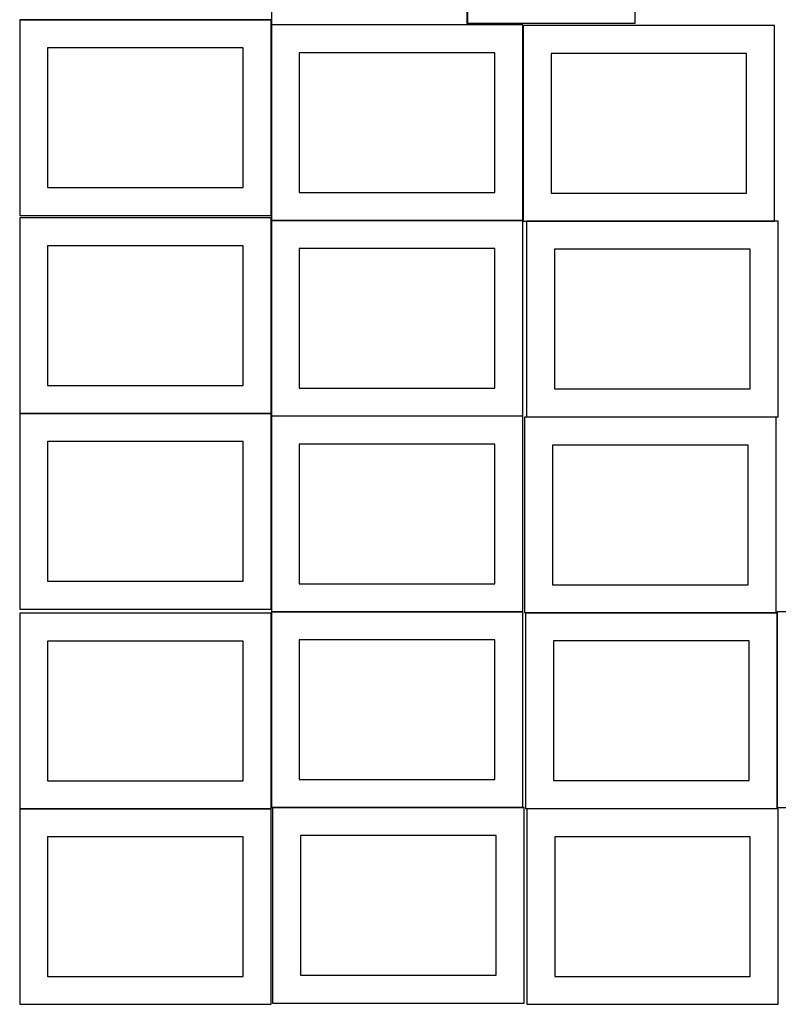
# Model space of a CAD drawing. Header units: millimetres. Extents: x 7 to 1243, y 7 to 2493.
# Tile 1 of 15: x 7 to 821, y 7 to 1064. Entities that reach past the tile are written whole.
import ezdxf

# ---------------------------------------------------------------- set-up
doc = ezdxf.new("R2010")
doc.units = ezdxf.units.MM
doc.layers.add('COMMON', color=5, linetype='CONTINUOUS', true_color=0x0000ff)
doc.layers.add('CUT', color=7, linetype='CONTINUOUS', true_color=0x000000)

msp = doc.modelspace()

# ---------------------------------------------------------------- linework, layer by layer
at = {"layer": 'COMMON'}
for p, q in [((6.800533, 1064.025672), (276.520933, 1064.025672)), ((276.620933, 1058.641936), (276.620933, 853.925672)), ((277.000534, 1058.741936), (487.000534, 1058.741936)), ((546.820934, 1057.803964), (546.820934, 848.641936)), ((276.620933, 848.441935), (276.620933, 641.083864)), ((276.720934, 848.541935), (546.720934, 848.541935)), ((816.920935, 847.703964), (550.762749, 847.703964)), ((820.86275, 641.083864), (820.86275, 847.603963)), ((276.520933, 640.983864), (6.520933, 640.983864)), ((276.620933, 638.241934), (276.620933, 430.883863)), ((546.720934, 638.341935), (276.720934, 638.341935)), ((276.620933, 426.720968), (276.620933, 218.041933)), ((276.720934, 428.141933), (546.720934, 428.141933)), ((819.674888, 426.763861), (819.674888, 218.041933)), ((6.520933, 216.620967), (276.520933, 216.620967)), ((278.041929, 217.941932), (546.720934, 217.941932)), ((550.883737, 216.66386), (819.574888, 216.66386))]:
    msp.add_line(p, q, dxfattribs=at)
at = {"layer": 'CUT'}
for p, q in [((277.000534, 1328.841937), (277.000534, 1058.841937)), ((487.000534, 1058.841937), (487.000534, 1328.841937)), ((487.275815, 1210.210757), (487.275815, 1060.210757)), ((667.275815, 1060.210757), (667.275815, 1105.210757)), ((276.520933, 1063.925672), (6.520933, 1063.925672)), ((6.520933, 1063.925672), (6.520933, 853.925672)), ((276.520933, 853.925672), (276.520933, 1063.925672)), ((546.720934, 1058.641936), (276.720934, 1058.641936)), ((276.720934, 1058.641936), (276.720934, 848.641936)), ((277.000534, 1058.841937), (487.000534, 1058.841937)), ((487.275815, 1060.210757), (667.275815, 1060.210757)), ((546.720934, 848.641936), (546.720934, 1058.641936)), ((816.920935, 1057.803964), (546.920935, 1057.803964)), ((546.920935, 1057.803964), (546.920935, 847.803964)), ((816.920935, 847.803964), (816.920935, 1057.803964)), ((246.520933, 1033.925672), (36.520933, 1033.925672)), ((36.520933, 1033.925672), (36.520933, 883.925672)), ((246.520933, 883.925672), (246.520933, 1033.925672)), ((516.720934, 1028.641936), (306.720934, 1028.641936)), ((306.720934, 1028.641936), (306.720934, 878.641936)), ((516.720934, 878.641936), (516.720934, 1028.641936)), ((786.920935, 1027.803964), (576.920935, 1027.803964)), ((576.920935, 1027.803964), (576.920935, 877.803964)), ((786.920935, 877.803964), (786.920935, 1027.803964)), ((36.520933, 883.925672), (246.520933, 883.925672)), ((306.720934, 878.641936), (516.720934, 878.641936)), ((576.920935, 877.803964), (786.920935, 877.803964)), ((6.520933, 853.925672), (276.520933, 853.925672)), ((276.520933, 851.083864), (6.520933, 851.083864)), ((6.520933, 851.083864), (6.520933, 641.083864)), ((276.520933, 641.083864), (276.520933, 851.083864)), ((276.720934, 848.641936), (546.720934, 848.641936)), ((546.720934, 848.441935), (276.720934, 848.441935)), ((276.720934, 848.441935), (276.720934, 638.441935)), ((546.720934, 638.441935), (546.720934, 848.441935)), ((546.920935, 847.803964), (816.920935, 847.803964)), ((820.762749, 847.603963), (550.762749, 847.603963)), ((550.762749, 847.603963), (550.762749, 637.603963)), ((820.762749, 637.603963), (820.762749, 847.603963)), ((246.520933, 821.083864), (36.520933, 821.083864)), ((36.520933, 821.083864), (36.520933, 671.083864)), ((246.520933, 671.083864), (246.520933, 821.083864)), ((516.720934, 818.441935), (306.720934, 818.441935)), ((306.720934, 818.441935), (306.720934, 668.441935)), ((516.720934, 668.441935), (516.720934, 818.441935)), ((790.762749, 817.603963), (580.762749, 817.603963)), ((580.762749, 817.603963), (580.762749, 667.603963)), ((790.762749, 667.603963), (790.762749, 817.603963)), ((36.520933, 671.083864), (246.520933, 671.083864)), ((306.720934, 668.441935), (516.720934, 668.441935)), ((580.762749, 667.603963), (790.762749, 667.603963)), ((6.520933, 641.083864), (276.520933, 641.083864)), ((276.520933, 640.883863), (6.520933, 640.883863)), ((6.520933, 640.883863), (6.520933, 430.883863)), ((276.520933, 430.883863), (276.520933, 640.883863)), ((276.720934, 638.441935), (546.720934, 638.441935)), ((546.720934, 638.241934), (276.720934, 638.241934)), ((276.720934, 638.241934), (276.720934, 428.241934)), ((546.720934, 428.241934), (546.720934, 638.241934)), ((818.505974, 637.214792), (548.505974, 637.214792)), ((548.505974, 637.214792), (548.505974, 427.214792)), ((550.762749, 637.603963), (820.762749, 637.603963)), ((818.505974, 427.214792), (818.505974, 637.214792)), ((246.520933, 610.883863), (36.520933, 610.883863)), ((36.520933, 610.883863), (36.520933, 460.883863)), ((246.520933, 460.883863), (246.520933, 610.883863)), ((516.720934, 608.241934), (306.720934, 608.241934)), ((306.720934, 608.241934), (306.720934, 458.241934)), ((516.720934, 458.241934), (516.720934, 608.241934)), ((788.505974, 607.214792), (578.505974, 607.214792)), ((578.505974, 607.214792), (578.505974, 457.214792)), ((788.505974, 457.214792), (788.505974, 607.214792)), ((36.520933, 460.883863), (246.520933, 460.883863)), ((306.720934, 458.241934), (516.720934, 458.241934)), ((578.505974, 457.214792), (788.505974, 457.214792)), ((6.520933, 430.883863), (276.520933, 430.883863)), ((276.520933, 426.720968), (6.520933, 426.720968)), ((6.520933, 426.720968), (6.520933, 216.720968)), ((276.520933, 216.720968), (276.520933, 426.720968)), ((276.720934, 428.241934), (546.720934, 428.241934)), ((546.720934, 428.041933), (276.720934, 428.041933)), ((276.720934, 428.041933), (276.720934, 218.041933)), ((546.720934, 218.041933), (546.720934, 428.041933)), ((548.505974, 427.214792), (818.505974, 427.214792)), ((819.574888, 426.763861), (549.574888, 426.763861)), ((549.574888, 426.763861), (549.574888, 216.763861)), ((819.574888, 216.763861), (819.574888, 426.763861)), ((1089.774889, 428.041933), (819.774889, 428.041933)), ((819.774889, 428.041933), (819.774889, 218.041933)), ((246.520933, 396.720968), (36.520933, 396.720968)), ((36.520933, 396.720968), (36.520933, 246.720968)), ((246.520933, 246.720968), (246.520933, 396.720968)), ((516.720934, 398.041933), (306.720934, 398.041933)), ((306.720934, 398.041933), (306.720934, 248.041933)), ((516.720934, 248.041933), (516.720934, 398.041933)), ((789.574888, 396.763861), (579.574888, 396.763861)), ((579.574888, 396.763861), (579.574888, 246.763861)), ((789.574888, 246.763861), (789.574888, 396.763861)), ((36.520933, 246.720968), (246.520933, 246.720968)), ((306.720934, 248.041933), (516.720934, 248.041933)), ((579.574888, 246.763861), (789.574888, 246.763861)), ((6.520933, 216.720968), (276.520933, 216.720968)), ((276.520933, 216.520967), (6.520933, 216.520967)), ((6.520933, 216.520967), (6.520933, 6.520967)), ((276.520933, 6.520967), (276.520933, 216.520967)), ((276.720934, 218.041933), (546.720934, 218.041933)), ((548.041929, 217.841932), (278.041929, 217.841932)), ((278.041929, 217.841932), (278.041929, 7.841932)), ((548.041929, 7.841932), (548.041929, 217.841932)), ((549.574888, 216.763861), (819.574888, 216.763861)), ((820.883737, 216.56386), (550.883737, 216.56386)), ((550.883737, 216.56386), (550.883737, 6.56386)), ((819.774889, 218.041933), (1089.774889, 218.041933)), ((820.883737, 6.56386), (820.883737, 216.56386)), ((246.520933, 186.520967), (36.520933, 186.520967)), ((36.520933, 186.520967), (36.520933, 36.520967)), ((246.520933, 36.520967), (246.520933, 186.520967)), ((518.041929, 187.841932), (308.041929, 187.841932)), ((308.041929, 187.841932), (308.041929, 37.841932)), ((518.041929, 37.841932), (518.041929, 187.841932)), ((790.883737, 186.56386), (580.883737, 186.56386)), ((580.883737, 186.56386), (580.883737, 36.56386)), ((790.883737, 36.56386), (790.883737, 186.56386)), ((36.520933, 36.520967), (246.520933, 36.520967)), ((308.041929, 37.841932), (518.041929, 37.841932)), ((580.883737, 36.56386), (790.883737, 36.56386)), ((6.520933, 6.520967), (276.520933, 6.520967)), ((278.041929, 7.841932), (548.041929, 7.841932)), ((550.883737, 6.56386), (820.883737, 6.56386))]:
    msp.add_line(p, q, dxfattribs=at)

doc.saveas('drawing.dxf')
